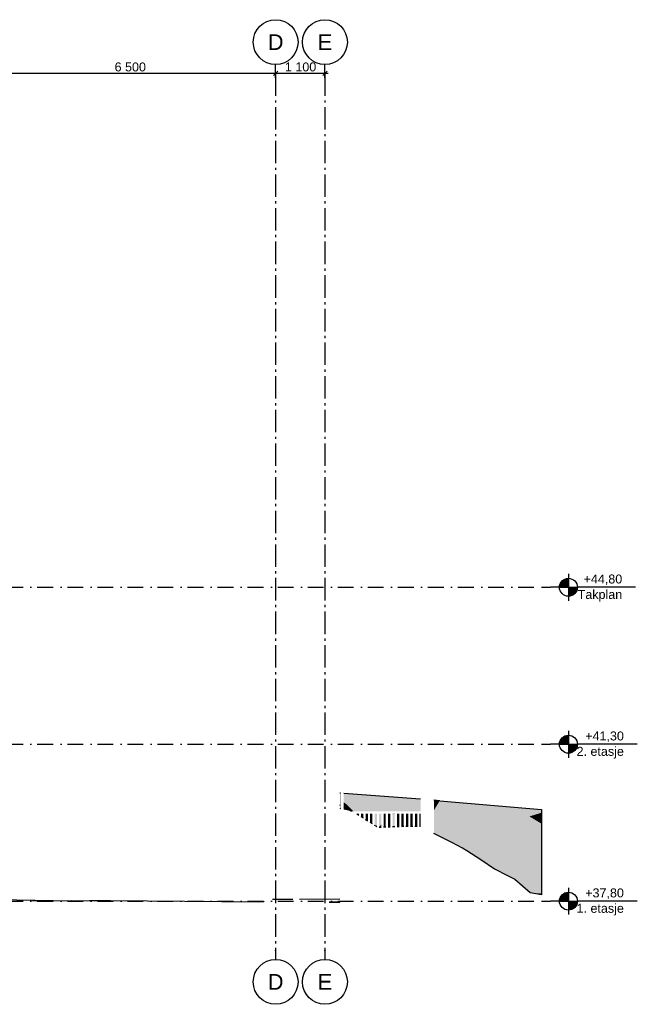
# Model space of a CAD drawing. Header units: millimetres. Extents: x 165469 to 198610573, y -6480348228 to 105421.
# Tile 40 of 41: x 198596792 to 198610573, y -6480312312 to -6480290355. Entities that reach past the tile are written whole.
import ezdxf
from ezdxf.enums import TextEntityAlignment as Align

# ---------------------------------------------------------------- set-up
doc = ezdxf.new("R2010")
doc.units = ezdxf.units.MM
doc.header["$LTSCALE"] = 0.5
doc.header["$MEASUREMENT"] = 0
for name, pattern in [('Akselinje', [1500, 1000, -200, 100, -200]), ('PLINE', [0]), ('Prikk & stiplet', [1340.555525, 705.555534, -352.777767, 0, -282.222223])]:
    doc.linetypes.add(name, pattern=pattern)
for name, color, linetype in [('711--_E__ Eksisterende terreng(Nye konstruksjoner)', 7, 'Continuous'), ('82-- Modullinjer(Nye konstruksjoner)', 7, 'Continuous'), ('842-M___1_100 Målsetting bygning(Nye konstruksjoner)', 7, 'Continuous')]:
    doc.layers.add(name, color=color, linetype=linetype)
doc.styles.add('GENERATED_STYLE_1', font='arial.ttf')
doc.styles.add('GENERATED_STYLE_2', font='arial.ttf')
doc.dimstyles.new('GENERATED_STYLE__1', dxfattribs={"dimtxt": 200, "dimasz": 95, "dimexe": 0.18, "dimexo": 1000, "dimgap": 0, "dimtad": 1, "dimtih": 1, "dimtoh": 1, "dimdec": 0, "dimzin": 0, "dimdsep": 46, "dimtxsty": 'GENERATED_STYLE_1', "dimblk": 'ARROWHEAD_6', "dimblk1": 'ARROWHEAD_6', "dimblk2": 'ARROWHEAD_6', "dimcen": 0.09, "dimclrd": 256, "dimclre": 256, "dimclrt": 256, "dimadec": 1, "dimazin": 0, "dimtfac": 1, "dimtdec": 4, "dimtmove": 0, "dimatfit": 3, "dimfxl": 1, "dimtolj": 1, "dimtzin": 0, "dimarcsym": 0})

# ---------------------------------------------------------------- blocks, each defined once
blk = doc.blocks.new('*D98', base_point=(192443074, -6480347812))
at = {"layer": '842-M___1_100 Målsetting bygning(Nye konstruksjoner)', "linetype": 'PLINE'}
for p, q in [((198596003, -6480291651), (198596003, -6480291457)), ((198602503, -6480291651), (198602503, -6480291457)), ((198596053, -6480291501), (198595953, -6480291601)), ((198596003, -6480291551), (198602503, -6480291551)), ((198602553, -6480291501), (198602453, -6480291601))]:
    blk.add_line(p, q, dxfattribs=at)
at = {"layer": '842-M___1_100 Målsetting bygning(Nye konstruksjoner)', "insert": (198598910, -6480291511), "char_height": 200, "attachment_point": 7, "style": 'GENERATED_STYLE_1'}
blk.add_mtext('\\A1;{\\pql;\\fArial|b0|i0|c0|p0;\\W1.000000;6\xa0500}', dxfattribs=at)
blk = doc.blocks.new('ARROWHEAD_6')
at = {"linetype": 'Continuous'}
for p, q in [((0, 0), (-1, 0)), ((-0.5, -0.5), (0.5, 0.5))]:
    blk.add_line(p, q, dxfattribs=at)
blk = doc.blocks.new('*D99', base_point=(192443074, -6480347812))
at = {"layer": '842-M___1_100 Målsetting bygning(Nye konstruksjoner)', "linetype": 'PLINE'}
for p, q in [((198602503, -6480291651), (198602503, -6480291457)), ((198603603, -6480291651), (198603603, -6480291457)), ((198602553, -6480291501), (198602453, -6480291601)), ((198602503, -6480291551), (198603603, -6480291551)), ((198603553, -6480291601), (198603653, -6480291501)), ((198603603, -6480291551), (198603678, -6480291551))]:
    blk.add_line(p, q, dxfattribs=at)
at = {"layer": '842-M___1_100 Målsetting bygning(Nye konstruksjoner)', "insert": (198602710, -6480291511), "char_height": 200, "attachment_point": 7, "style": 'GENERATED_STYLE_1'}
blk.add_mtext('\\A1;{\\pql;\\fArial|b0|i0|c0|p0;\\W1.000000;1\xa0100}', dxfattribs=at)
blk = doc.blocks.new('Standard grid marker[8]_2', base_point=(198603603, -6480291355))
at = {"layer": '82-- Modullinjer(Nye konstruksjoner)', "linetype": 'Akselinje'}
for p, q in [((198603603, -6480291555), (198603603, -6480291355)), ((198603603, -6480291555), (198603603, -6480311112)), ((198603603, -6480311112), (198603603, -6480311312))]:
    blk.add_line(p, q, dxfattribs=at)
at = {"layer": '82-- Modullinjer(Nye konstruksjoner)', "linetype": 'PLINE'}
for centre in [(198603603, -6480290855), (198603603, -6480311812)]:
    blk.add_circle(centre, 500, dxfattribs=at)
at = {"layer": '82-- Modullinjer(Nye konstruksjoner)', "linetype": 'Akselinje'}
for p in [(198603603, -6480291555), (198603603, -6480291555), (198603603, -6480311112), (198603603, -6480311112)]:
    blk.add_point(p, dxfattribs=at)
at = {"layer": '82-- Modullinjer(Nye konstruksjoner)', "style": 'GENERATED_STYLE_2'}
for tag, p in [('AC_MarkerText_1_0', (198603603, -6480290680)), ('AC_MarkerText_1_1', (198603603, -6480311638))]:
    blk.add_attdef(tag, text='', height=350, rotation=360, dxfattribs=at).set_placement(p, align=Align.TOP_CENTER)
blk = doc.blocks.new('Standard grid marker[11]_2', base_point=(198602503, -6480291355))
at = {"layer": '82-- Modullinjer(Nye konstruksjoner)', "linetype": 'Akselinje'}
for p, q in [((198602503, -6480291555), (198602503, -6480291355)), ((198602503, -6480291555), (198602503, -6480311112)), ((198602503, -6480311112), (198602503, -6480311312))]:
    blk.add_line(p, q, dxfattribs=at)
at = {"layer": '82-- Modullinjer(Nye konstruksjoner)', "linetype": 'PLINE'}
for centre in [(198602503, -6480290855), (198602503, -6480311812)]:
    blk.add_circle(centre, 500, dxfattribs=at)
at = {"layer": '82-- Modullinjer(Nye konstruksjoner)', "linetype": 'Akselinje'}
for p in [(198602503, -6480291555), (198602503, -6480291555), (198602503, -6480311112), (198602503, -6480311112)]:
    blk.add_point(p, dxfattribs=at)
at = {"layer": '82-- Modullinjer(Nye konstruksjoner)', "style": 'GENERATED_STYLE_2'}
for tag, p in [('AC_MarkerText_1_0', (198602503, -6480290680)), ('AC_MarkerText_1_1', (198602503, -6480311638))]:
    blk.add_attdef(tag, text='', height=350, rotation=360, dxfattribs=at).set_placement(p, align=Align.TOP_CENTER)

msp = doc.modelspace()

# ---------------------------------------------------------------- hatches: boundary and pattern name
at = {"linetype": 'Continuous'}
for points in [[(198609036.2, -6480303012.5), (198609036.2, -6480302812.5, 0.4142136), (198608836.2, -6480303012.5)], [(198609036.2, -6480303012.5), (198609036.2, -6480303212.5, 0.4142136), (198609236.2, -6480303012.5)], [(198609036.2, -6480306512.5), (198609036.2, -6480306312.5, 0.4142136), (198608836.2, -6480306512.5)], [(198609036.2, -6480306512.5), (198609036.2, -6480306712.5, 0.4142136), (198609236.2, -6480306512.5)], [(198609036.2, -6480310012.5), (198609036.2, -6480309812.5, 0.4142136), (198608836.2, -6480310012.5)], [(198609036.2, -6480310012.5), (198609036.2, -6480310212.5, 0.4142136), (198609236.2, -6480310012.5)]]:
    msp.add_hatch(color=256, dxfattribs=at).paths.add_polyline_path(points)
at = {"layer": '711--_E__ Eksisterende terreng(Nye konstruksjoner)', "linetype": 'Continuous'}
for points in [[(198603936.2, -6480307604.4), (198603936.2, -6480307675.9), (198603948.7, -6480307680), (198603948.7, -6480307605.3)], [(198603936.2, -6480307604.4), (198603936.2, -6480307675.9), (198603948.7, -6480307680), (198603948.7, -6480307605.3)], [(198603948.7, -6480307680), (198603936.2, -6480307675.9), (198603936.2, -6480307759), (198603948.7, -6480307766.6)], [(198603948.7, -6480307680), (198603936.2, -6480307675.9), (198603936.2, -6480307759), (198603948.7, -6480307766.6)], [(198604023.7, -6480307611), (198604023.7, -6480307704.1), (198604980.5, -6480308012.5), (198605313.2, -6480308012.5), (198605736.2, -6480307893.4), (198605736.2, -6480307740.1)], [(198604023.7, -6480307611), (198604023.7, -6480307704.1), (198604980.5, -6480308012.5), (198605313.2, -6480308012.5), (198605736.2, -6480307893.4), (198605736.2, -6480307740.1)], [(198604023.7, -6480307812.3), (198604073.3, -6480307842.5), (198604894.2, -6480308012.5), (198604980.5, -6480308012.5), (198604023.7, -6480307704.1)], [(198604023.7, -6480307812.3), (198604073.3, -6480307842.5), (198604894.2, -6480308012.5), (198604980.5, -6480308012.5), (198604023.7, -6480307704.1)], [(198603948.7, -6480307766.6), (198603936.2, -6480307759), (198603936.2, -6480307824.4), (198603948.7, -6480307826.1)], [(198603948.7, -6480307766.6), (198603936.2, -6480307759), (198603936.2, -6480307824.4), (198603948.7, -6480307826.1)], [(198603936.2, -6480307824.4), (198603936.2, -6480307875.1), (198603948.7, -6480307878.7), (198603948.7, -6480307826.1)], [(198603936.2, -6480307824.4), (198603936.2, -6480307875.1), (198603948.7, -6480307878.7), (198603948.7, -6480307826.1)], [(198603936.2, -6480307875.1), (198603936.2, -6480307941.5), (198603948.7, -6480307943.5), (198603948.7, -6480307878.7)], [(198603936.2, -6480307875.1), (198603936.2, -6480307941.5), (198603948.7, -6480307943.5), (198603948.7, -6480307878.7)], [(198604023.7, -6480307836), (198604073.3, -6480307842.5), (198604023.7, -6480307812.3)], [(198604023.7, -6480307836), (198604073.3, -6480307842.5), (198604023.7, -6480307812.3)], [(198604023.7, -6480307859), (198604073.3, -6480307842.5), (198604023.7, -6480307836)], [(198604023.7, -6480307859), (198604073.3, -6480307842.5), (198604023.7, -6480307836)], [(198604023.7, -6480307859), (198604023.7, -6480307876.1), (198604073.3, -6480307842.5)], [(198604073.3, -6480307842.5), (198604023.7, -6480307876.1), (198604023.7, -6480307910), (198604050, -6480307927.8)], [(198604023.7, -6480307859), (198604023.7, -6480307876.1), (198604073.3, -6480307842.5)], [(198604073.3, -6480307842.5), (198604023.7, -6480307876.1), (198604023.7, -6480307910), (198604050, -6480307927.8)], [(198604023.7, -6480307910), (198604023.7, -6480307955.9), (198604135.7, -6480307974.3), (198604050, -6480307927.8)], [(198604023.7, -6480307910), (198604023.7, -6480307955.9), (198604135.7, -6480307974.3), (198604050, -6480307927.8)], [(198604073.3, -6480307842.5), (198604050, -6480307927.8), (198604206, -6480308012.5), (198604246.6, -6480308012.5)], [(198604073.3, -6480307842.5), (198604050, -6480307927.8), (198604206, -6480308012.5), (198604246.6, -6480308012.5)], [(198604073.3, -6480307842.5), (198604246.6, -6480308012.5), (198604894.2, -6480308012.5)], [(198604073.3, -6480307842.5), (198604246.6, -6480308012.5), (198604894.2, -6480308012.5)], [(198605736.2, -6480307893.4), (198605313.2, -6480308012.5), (198605736.2, -6480308012.5)], [(198605736.2, -6480307893.4), (198605313.2, -6480308012.5), (198605736.2, -6480308012.5)], [(198606036.2, -6480307762.8), (198606036.2, -6480307808.9), (198606165.3, -6480307772.5)], [(198606036.2, -6480307762.8), (198606036.2, -6480307808.9), (198606165.3, -6480307772.5)], [(198606165.3, -6480307772.5), (198606036.2, -6480307808.9), (198606036.2, -6480307982.7)], [(198606036.2, -6480307982.7), (198606036.2, -6480308278.5), (198608165.2, -6480308122.5), (198606165.3, -6480307772.5)], [(198606165.3, -6480307772.5), (198606036.2, -6480307808.9), (198606036.2, -6480307982.7)], [(198606036.2, -6480307982.7), (198606036.2, -6480308278.5), (198608165.2, -6480308122.5), (198606165.3, -6480307772.5)], [(198606165.3, -6480307772.5), (198608165.2, -6480308122.5), (198608436.2, -6480308039.8), (198608436.2, -6480307966.5)], [(198606165.3, -6480307772.5), (198608165.2, -6480308122.5), (198608436.2, -6480308039.8), (198608436.2, -6480307966.5)], [(198604311.2, -6480308070.6), (198604361.2, -6480308101.1), (198604361.2, -6480308062.5), (198604311.2, -6480308062.5)], [(198604311.2, -6480308070.6), (198604361.2, -6480308101.1), (198604361.2, -6480308062.5), (198604311.2, -6480308062.5)], [(198604411.2, -6480308062.5), (198604411.2, -6480308132.1), (198604461.2, -6480308163.7), (198604461.2, -6480308062.5)], [(198604411.2, -6480308062.5), (198604411.2, -6480308132.1), (198604461.2, -6480308163.7), (198604461.2, -6480308062.5)], [(198604511.2, -6480308062.5), (198604511.2, -6480308195.3), (198604561.2, -6480308226.8), (198604561.2, -6480308062.5)], [(198604511.2, -6480308062.5), (198604511.2, -6480308195.3), (198604561.2, -6480308226.8), (198604561.2, -6480308062.5)], [(198604661.2, -6480308062.5), (198604611.2, -6480308062.5), (198604611.2, -6480308258.4), (198604661.2, -6480308289.9)], [(198604661.2, -6480308062.5), (198604611.2, -6480308062.5), (198604611.2, -6480308258.4), (198604661.2, -6480308289.9)], [(198604711.2, -6480308321.5), (198604745.7, -6480308343.3), (198604761.2, -6480308353.4), (198604761.2, -6480308062.5), (198604711.2, -6480308062.5)], [(198604711.2, -6480308321.5), (198604745.7, -6480308343.3), (198604761.2, -6480308353.4), (198604761.2, -6480308062.5), (198604711.2, -6480308062.5)], [(198604811.2, -6480308349.8), (198604861.2, -6480308305.5), (198604861.2, -6480308062.5), (198604811.2, -6480308062.5)], [(198604811.2, -6480308349.8), (198604861.2, -6480308305.5), (198604861.2, -6480308062.5), (198604811.2, -6480308062.5)], [(198604911.2, -6480308062.5), (198604911.2, -6480308261.2), (198604961.2, -6480308217), (198604961.2, -6480308062.5)], [(198604911.2, -6480308062.5), (198604911.2, -6480308261.2), (198604961.2, -6480308217), (198604961.2, -6480308062.5)], [(198605011.2, -6480308172.7), (198605061.2, -6480308128.4), (198605061.2, -6480308062.5), (198605011.2, -6480308062.5)], [(198605011.2, -6480308172.7), (198605061.2, -6480308128.4), (198605061.2, -6480308062.5), (198605011.2, -6480308062.5)], [(198605011.2, -6480308172.7), (198605011.2, -6480308360.9), (198605061.2, -6480308358.7), (198605061.2, -6480308128.4)], [(198605011.2, -6480308172.7), (198605011.2, -6480308360.9), (198605061.2, -6480308358.7), (198605061.2, -6480308128.4)], [(198605111.2, -6480308062.5), (198605111.2, -6480308084.2), (198605135.6, -6480308062.5)], [(198605111.2, -6480308356.7), (198605161.2, -6480308355.1), (198605161.2, -6480308070.8), (198605135.6, -6480308062.5), (198605111.2, -6480308084.2)], [(198605111.2, -6480308062.5), (198605111.2, -6480308084.2), (198605135.6, -6480308062.5)], [(198605111.2, -6480308356.7), (198605161.2, -6480308355.1), (198605161.2, -6480308070.8), (198605135.6, -6480308062.5), (198605111.2, -6480308084.2)], [(198605135.6, -6480308062.5), (198605161.2, -6480308070.8), (198605161.2, -6480308062.5)], [(198605135.6, -6480308062.5), (198605161.2, -6480308070.8), (198605161.2, -6480308062.5)], [(198605211.2, -6480308087), (198605261.2, -6480308103.2), (198605261.2, -6480308062.5), (198605211.2, -6480308062.5)], [(198605211.2, -6480308087), (198605261.2, -6480308103.2), (198605261.2, -6480308062.5), (198605211.2, -6480308062.5)], [(198605261.2, -6480308103.2), (198605211.2, -6480308087), (198605211.2, -6480308353.5), (198605261.2, -6480308351.9)], [(198605261.2, -6480308103.2), (198605211.2, -6480308087), (198605211.2, -6480308353.5), (198605261.2, -6480308351.9)], [(198605311.2, -6480308062.5), (198605311.2, -6480308119.4), (198605361.2, -6480308135.6), (198605361.2, -6480308062.5)], [(198605311.2, -6480308062.5), (198605311.2, -6480308119.4), (198605361.2, -6480308135.6), (198605361.2, -6480308062.5)], [(198605311.2, -6480308350.4), (198605361.2, -6480308348.8), (198605361.2, -6480308135.6), (198605311.2, -6480308119.4)], [(198605311.2, -6480308350.4), (198605361.2, -6480308348.8), (198605361.2, -6480308135.6), (198605311.2, -6480308119.4)], [(198605411.2, -6480308151.7), (198605461.2, -6480308167.9), (198605461.2, -6480308062.5), (198605411.2, -6480308062.5)], [(198605411.2, -6480308151.7), (198605461.2, -6480308167.9), (198605461.2, -6480308062.5), (198605411.2, -6480308062.5)], [(198605461.2, -6480308167.9), (198605411.2, -6480308151.7), (198605411.2, -6480308347.2), (198605445.4, -6480308346.1), (198605461.2, -6480308345.8)], [(198605461.2, -6480308167.9), (198605411.2, -6480308151.7), (198605411.2, -6480308347.2), (198605445.4, -6480308346.1), (198605461.2, -6480308345.8)], [(198605511.2, -6480308184.1), (198605561.2, -6480308200.3), (198605561.2, -6480308062.5), (198605511.2, -6480308062.5)], [(198605511.2, -6480308184.1), (198605561.2, -6480308200.3), (198605561.2, -6480308062.5), (198605511.2, -6480308062.5)], [(198605611.2, -6480308062.5), (198605611.2, -6480308216.5), (198605661.2, -6480308232.7), (198605661.2, -6480308062.5)], [(198605611.2, -6480308062.5), (198605611.2, -6480308216.5), (198605661.2, -6480308232.7), (198605661.2, -6480308062.5)], [(198605711.2, -6480308062.5), (198605711.2, -6480308248.9), (198605736.2, -6480308257), (198605736.2, -6480308062.5)], [(198605711.2, -6480308062.5), (198605711.2, -6480308248.9), (198605736.2, -6480308257), (198605736.2, -6480308062.5)], [(198606036.2, -6480308278.5), (198606036.2, -6480308331), (198606885.1, -6480308502.5), (198608165.2, -6480308122.5)], [(198606036.2, -6480308278.5), (198606036.2, -6480308331), (198606885.1, -6480308502.5), (198608165.2, -6480308122.5)], [(198606885.1, -6480308502.5), (198608040.5, -6480309192.5), (198608165.2, -6480308122.5)], [(198606885.1, -6480308502.5), (198608040.5, -6480309192.5), (198608165.2, -6480308122.5)], [(198608040.5, -6480309192.5), (198608436.2, -6480308988.8), (198608436.2, -6480308284.2), (198608165.2, -6480308122.5)], [(198608040.5, -6480309192.5), (198608436.2, -6480308988.8), (198608436.2, -6480308284.2), (198608165.2, -6480308122.5)], [(198608436.2, -6480308105.3), (198608436.2, -6480308039.8), (198608165.2, -6480308122.5)], [(198608436.2, -6480308105.3), (198608436.2, -6480308039.8), (198608165.2, -6480308122.5)], [(198608436.2, -6480308284.2), (198608436.2, -6480308105.3), (198608165.2, -6480308122.5)], [(198608436.2, -6480308284.2), (198608436.2, -6480308105.3), (198608165.2, -6480308122.5)], [(198604811.2, -6480308349.8), (198604811.2, -6480308369.6), (198604861.2, -6480308367.4), (198604861.2, -6480308305.5)], [(198604811.2, -6480308349.8), (198604811.2, -6480308369.6), (198604861.2, -6480308367.4), (198604861.2, -6480308305.5)], [(198604961.2, -6480308217), (198604911.2, -6480308261.2), (198604911.2, -6480308365.2), (198604961.2, -6480308363.1)], [(198604961.2, -6480308217), (198604911.2, -6480308261.2), (198604911.2, -6480308365.2), (198604961.2, -6480308363.1)], [(198605511.2, -6480308184.1), (198605511.2, -6480308339), (198605561.2, -6480308332.1), (198605561.2, -6480308200.3)], [(198605511.2, -6480308184.1), (198605511.2, -6480308339), (198605561.2, -6480308332.1), (198605561.2, -6480308200.3)], [(198605511.2, -6480308339), (198605511.2, -6480308346.7), (198605561.2, -6480308347.5), (198605561.2, -6480308332.1)], [(198605511.2, -6480308339), (198605511.2, -6480308346.7), (198605561.2, -6480308347.5), (198605561.2, -6480308332.1)], [(198605611.2, -6480308216.5), (198605611.2, -6480308325.1), (198605661.2, -6480308318.2), (198605661.2, -6480308232.7)], [(198605611.2, -6480308216.5), (198605611.2, -6480308325.1), (198605661.2, -6480308318.2), (198605661.2, -6480308232.7)], [(198605611.2, -6480308348.4), (198605661.2, -6480308349.3), (198605661.2, -6480308318.2), (198605611.2, -6480308325.1)], [(198605611.2, -6480308348.4), (198605661.2, -6480308349.3), (198605661.2, -6480308318.2), (198605611.2, -6480308325.1)], [(198605711.2, -6480308311.2), (198605736.2, -6480308307.7), (198605736.2, -6480308257), (198605711.2, -6480308248.9)], [(198605711.2, -6480308311.2), (198605736.2, -6480308307.7), (198605736.2, -6480308257), (198605711.2, -6480308248.9)], [(198605736.2, -6480308307.7), (198605711.2, -6480308311.2), (198605711.2, -6480308350.2), (198605736.2, -6480308350.7)], [(198605736.2, -6480308307.7), (198605711.2, -6480308311.2), (198605711.2, -6480308350.2), (198605736.2, -6480308350.7)], [(198606036.2, -6480308331), (198606036.2, -6480308506.1), (198606119.8, -6480308544.9), (198606447.1, -6480308708.9), (198606669, -6480308828.4), (198606885.1, -6480308502.5)], [(198606036.2, -6480308331), (198606036.2, -6480308506.1), (198606119.8, -6480308544.9), (198606447.1, -6480308708.9), (198606669, -6480308828.4), (198606885.1, -6480308502.5)], [(198606885.1, -6480308502.5), (198606669, -6480308828.4), (198606767.5, -6480308887.4), (198607081, -6480309087.8), (198607387.3, -6480309296.5), (198607395.4, -6480309302.5), (198608040.5, -6480309192.5)], [(198606885.1, -6480308502.5), (198606669, -6480308828.4), (198606767.5, -6480308887.4), (198607081, -6480309087.8), (198607387.3, -6480309296.5), (198607395.4, -6480309302.5), (198608040.5, -6480309192.5)], [(198608040.5, -6480309192.5), (198608436.2, -6480309259.6), (198608436.2, -6480308988.8)], [(198608040.5, -6480309192.5), (198608436.2, -6480309259.6), (198608436.2, -6480308988.8)], [(198607395.4, -6480309302.5), (198607686.2, -6480309446), (198607831.9, -6480309522.9), (198607837.2, -6480309528.5), (198608040.5, -6480309192.5)], [(198607395.4, -6480309302.5), (198607686.2, -6480309446), (198607831.9, -6480309522.9), (198607837.2, -6480309528.5), (198608040.5, -6480309192.5)], [(198607837.2, -6480309528.5), (198608183.3, -6480309822.9), (198608436.2, -6480309843.3), (198608436.2, -6480309387.9), (198608040.5, -6480309192.5)], [(198607837.2, -6480309528.5), (198608183.3, -6480309822.9), (198608436.2, -6480309843.3), (198608436.2, -6480309387.9), (198608040.5, -6480309192.5)], [(198608040.5, -6480309192.5), (198608436.2, -6480309387.9), (198608436.2, -6480309259.6)], [(198608040.5, -6480309192.5), (198608436.2, -6480309387.9), (198608436.2, -6480309259.6)], [(198608436.2, -6480309872.3), (198608436.2, -6480309843.3), (198608183.3, -6480309822.9)], [(198608436.2, -6480309872.3), (198608436.2, -6480309843.3), (198608183.3, -6480309822.9)], [(198603699.2, -6480310012.5), (198603699.2, -6480310032.1), (198603936.2, -6480310032.6), (198603936.2, -6480310012.5)], [(198603699.2, -6480310012.5), (198603699.2, -6480310032.1), (198603936.2, -6480310032.6), (198603936.2, -6480310012.5)]]:
    msp.add_hatch(color=256, dxfattribs=at).paths.add_polyline_path(points)

# ---------------------------------------------------------------- linework, layer by layer
at = {"linetype": 'PLINE'}
for p, q in [((198609036.2, -6480302712.5), (198609036.2, -6480303312.5)), ((198608436.2, -6480303012.5), (198608536.2, -6480303012.5)), ((198608536.2, -6480303012.5), (198608636.2, -6480303012.5)), ((198608836.2, -6480303012.5), (198608636.2, -6480303012.5)), ((198608836.2, -6480303012.5), (198609236.2, -6480303012.5)), ((198610536.2, -6480303012.5), (198609236.2, -6480303012.5)), ((198609036.2, -6480306212.5), (198609036.2, -6480306812.5)), ((198608436.2, -6480306512.5), (198608536.2, -6480306512.5)), ((198608536.2, -6480306512.5), (198608636.2, -6480306512.5)), ((198608836.2, -6480306512.5), (198608636.2, -6480306512.5)), ((198608836.2, -6480306512.5), (198609236.2, -6480306512.5)), ((198610573.1, -6480306512.5), (198609236.2, -6480306512.5)), ((198609036.2, -6480309712.5), (198609036.2, -6480310312.5)), ((198608436.2, -6480310012.5), (198608536.2, -6480310012.5)), ((198608536.2, -6480310012.5), (198608636.2, -6480310012.5)), ((198608836.2, -6480310012.5), (198608636.2, -6480310012.5)), ((198608836.2, -6480310012.5), (198609236.2, -6480310012.5)), ((198610573.1, -6480310012.5), (198609236.2, -6480310012.5))]:
    msp.add_line(p, q, dxfattribs=at)
at = {"linetype": 'Prikk & stiplet'}
for p, q in [((198583778.3, -6480303012.5), (198608436.2, -6480303012.5)), ((198583778.3, -6480306512.5), (198608436.2, -6480306512.5)), ((198583778.3, -6480310012.5), (198608436.2, -6480310012.5))]:
    msp.add_line(p, q, dxfattribs=at)
at = {"linetype": 'PLINE'}
for centre in [(198609036.2, -6480303012.5), (198609036.2, -6480306512.5), (198609036.2, -6480310012.5)]:
    msp.add_circle(centre, 200, dxfattribs=at)
at = {"layer": '711--_E__ Eksisterende terreng(Nye konstruksjoner)', "linetype": 'PLINE'}
for p, q in [((198603948.7, -6480307605.3), (198603936.2, -6480307604.4)), ((198605736.2, -6480307740.1), (198604023.7, -6480307611)), ((198603948.7, -6480307878.7), (198603936.2, -6480307875.1)), ((198603936.2, -6480307941.5), (198603948.7, -6480307943.5)), ((198604050, -6480307927.8), (198604023.7, -6480307910)), ((198604206, -6480308012.5), (198604050, -6480307927.8)), ((198606165.3, -6480307772.5), (198606036.2, -6480307762.8)), ((198606165.3, -6480307772.5), (198608436.2, -6480307966.5)), ((198604023.7, -6480307955.9), (198604135.7, -6480307974.3)), ((198604361.2, -6480308101.1), (198604311.2, -6480308070.6)), ((198604461.2, -6480308163.7), (198604411.2, -6480308132.1)), ((198608436.2, -6480307966.5), (198608436.2, -6480308039.8)), ((198608436.2, -6480308039.8), (198608436.2, -6480308105.3)), ((198608436.2, -6480308105.3), (198608436.2, -6480308284.2)), ((198604561.2, -6480308226.8), (198604511.2, -6480308195.3)), ((198604661.2, -6480308289.9), (198604611.2, -6480308258.4)), ((198604745.7, -6480308343.3), (198604711.2, -6480308321.5)), ((198604761.2, -6480308353.4), (198604745.7, -6480308343.3)), ((198604861.2, -6480308367.4), (198604811.2, -6480308369.6)), ((198604961.2, -6480308363.1), (198604911.2, -6480308365.2)), ((198605061.2, -6480308358.7), (198605011.2, -6480308360.9)), ((198605161.2, -6480308355.1), (198605111.2, -6480308356.7)), ((198605261.2, -6480308351.9), (198605211.2, -6480308353.5)), ((198605361.2, -6480308348.8), (198605311.2, -6480308350.4)), ((198605445.4, -6480308346.1), (198605411.2, -6480308347.2)), ((198605461.2, -6480308345.8), (198605445.4, -6480308346.1)), ((198605561.2, -6480308347.5), (198605511.2, -6480308346.7)), ((198605661.2, -6480308349.3), (198605611.2, -6480308348.4)), ((198605736.2, -6480308350.7), (198605711.2, -6480308350.2)), ((198608436.2, -6480308284.2), (198608436.2, -6480308988.8)), ((198606119.8, -6480308544.9), (198606036.2, -6480308506.1)), ((198606447.1, -6480308708.9), (198606119.8, -6480308544.9)), ((198606669, -6480308828.4), (198606447.1, -6480308708.9)), ((198606767.5, -6480308887.4), (198606669, -6480308828.4)), ((198607081, -6480309087.8), (198606767.5, -6480308887.4)), ((198608436.2, -6480308988.8), (198608436.2, -6480309259.6)), ((198607387.3, -6480309296.5), (198607081, -6480309087.8)), ((198608436.2, -6480309259.6), (198608436.2, -6480309387.9)), ((198607395.4, -6480309302.5), (198607387.3, -6480309296.5)), ((198607686.2, -6480309446), (198607395.4, -6480309302.5)), ((198607831.9, -6480309522.9), (198607686.2, -6480309446)), ((198608436.2, -6480309387.9), (198608436.2, -6480309843.3)), ((198607837.2, -6480309528.5), (198607831.9, -6480309522.9)), ((198608183.3, -6480309822.9), (198607837.2, -6480309528.5)), ((198608436.2, -6480309872.3), (198608183.3, -6480309822.9)), ((198608436.2, -6480309843.3), (198608436.2, -6480309872.3)), ((198597945.7, -6480310007.3), (198597081.1, -6480310009.2)), ((198597715.9, -6480310002.4), (198598100.2, -6480310000.6)), ((198598350.2, -6480309999.4), (198598818.7, -6480309997.2)), ((198602128.5, -6480310024), (198601999.2, -6480310023.8)), ((198602128.5, -6480310019.5), (198602236.2, -6480310019)), ((198602128.5, -6480310019.5), (198602128.5, -6480310023.6)), ((198602128.5, -6480310024), (198602128.5, -6480310023.6)), ((198602236.2, -6480310012.5), (198602236.2, -6480310016)), ((198602236.2, -6480310016), (198602236.2, -6480310019)), ((198602886.2, -6480309974.2), (198602436.2, -6480309978)), ((198603936.2, -6480309965.3), (198603036.2, -6480309972.9)), ((198603699.2, -6480310032.1), (198603936.2, -6480310032.6)), ((198603936.2, -6480310032.5), (198603936.2, -6480310012.5))]:
    msp.add_line(p, q, dxfattribs=at)
at = {"layer": '711--_E__ Eksisterende terreng(Nye konstruksjoner)', "linetype": 'PLINE', "flags": 128}
msp.add_lwpolyline([(198593009.5, -6480309593.4), (198593495.5, -6480309692), (198593784.6, -6480309812.2), (198594577.4, -6480309939.7), (198595093.1, -6480309956.5), (198597945.7, -6480310007.3), (198598818.7, -6480309997.2), (198602128.5, -6480310023.6)], dxfattribs=at)

# ---------------------------------------------------------------- block references
at = {"layer": '82-- Modullinjer(Nye konstruksjoner)', "linetype": 'PLINE'}
ref = msp.add_blockref('Standard grid marker[11]_2', (198602503.2, -6480291355.1), dxfattribs=at)
ref.add_attrib('AC_MarkerText_1', 'D', dxfattribs={"color": 7, "height": 350, "rotation": 360, "style": 'GENERATED_STYLE_2'}).set_placement((198602503.2, -6480290680.1), align=Align.TOP_CENTER)
ref.add_attrib('AC_MarkerText_1_1', 'D', dxfattribs={"color": 7, "height": 350, "rotation": 360, "style": 'GENERATED_STYLE_2'}).set_placement((198602503.2, -6480311637.5), align=Align.TOP_CENTER)
ref = msp.add_blockref('Standard grid marker[8]_2', (198603603.2, -6480291355.1), dxfattribs=at)
ref.add_attrib('AC_MarkerText_1', 'E', dxfattribs={"color": 7, "height": 350, "rotation": 360, "style": 'GENERATED_STYLE_2'}).set_placement((198603603.2, -6480290680.1), align=Align.TOP_CENTER)
ref.add_attrib('AC_MarkerText_1_1', 'E', dxfattribs={"color": 7, "height": 350, "rotation": 360, "style": 'GENERATED_STYLE_2'}).set_placement((198603603.2, -6480311637.5), align=Align.TOP_CENTER)

# ---------------------------------------------------------------- texts
at = {"char_height": 200, "attachment_point": 3, "style": 'GENERATED_STYLE_1'}
for s, insert, line_spacing_factor in [('\\A1;{\\pqr;\\pt0;\\fArial|b0|i0|c0|p0;\\W1.000000;+44,80\\P\\pqr;\\pt0;\\fArial|b0|i0|c0|p0;\\W1.000000;\\fArial|b0|i0|c0|p0;\\W1.000000;\\fArial|b0|i0|c0|p0;\\W1.000000;Takplan}', (198610236.2, -6480302728.2), 1.031908), ('\\A1;{\\pqr;\\pt0;\\fArial|b0|i0|c0|p0;\\W1.000000;+41,30\\P\\pqr;\\pt0;\\fArial|b0|i0|c0|p0;\\W1.000000;\\fArial|b0|i0|c0|p0;\\W1.000000;\\fArial|b0|i0|c0|p0;\\W1.000000;2. etasje}', (198610273.1, -6480306228.2), 1.029493), ('\\A1;{\\pqr;\\pt0;\\fArial|b0|i0|c0|p0;\\W1.000000;+37,80\\P\\pqr;\\pt0;\\fArial|b0|i0|c0|p0;\\W1.000000;\\fArial|b0|i0|c0|p0;\\W1.000000;\\fArial|b0|i0|c0|p0;\\W1.000000;1. etasje}', (198610273.1, -6480309728.2), 1.029493)]:
    msp.add_mtext(s, dxfattribs=dict(at, insert=insert, line_spacing_factor=line_spacing_factor))

# ---------------------------------------------------------------- dimensions: what is measured, and where the dimension line sits
at = {"layer": '842-M___1_100 Målsetting bygning(Nye konstruksjoner)', "linetype": 'Continuous'}
for base, p1, p2, picture, middle in [((198602503.2, -6480291551.1), (198596003.2, -6480291555.1), (198602503.2, -6480291555.1), '*D98', (198599253.1, -6480291411.1)), ((198603603.2, -6480291551.1), (198602503.2, -6480291555.1), (198603603.2, -6480291694.5), '*D99', (198603053.1, -6480291411.1))]:
    dim = msp.add_linear_dim(base=base, p1=p1, p2=p2, dimstyle='GENERATED_STYLE__1', dxfattribs=at)
    dim.commit()
    dim.dimension.update_dxf_attribs({"geometry": picture, "text_midpoint": middle, "dimtype": 160})

doc.saveas('drawing.dxf')
